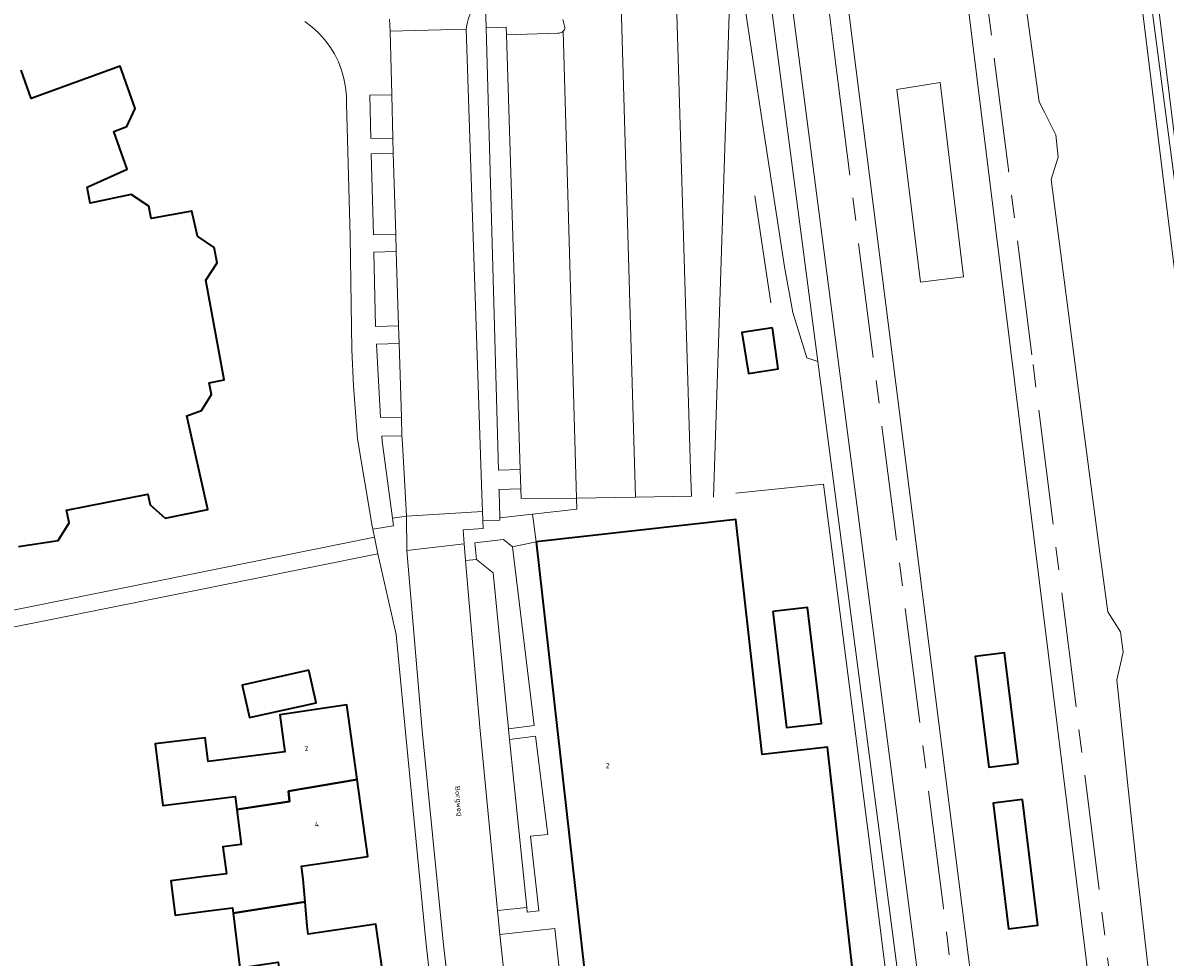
# Model space of a CAD drawing. Header units: metres. Extents: x 229229 to 231729, y 593167 to 595667.
# Tile 189 of 256: x 230402 to 230502, y 594339 to 594420. Entities that reach past the tile are written whole.
import ezdxf
from ezdxf.enums import TextEntityAlignment as Align

# ---------------------------------------------------------------- set-up
doc = ezdxf.new("R2010")
doc.units = ezdxf.units.M
doc.linetypes.add('AM-AS', pattern=[16, 10, -2, 2, -2])
for name, color, linetype, lineweight in [('B-WE-AM-AS_SPOOR-G', 10, 'AM-AS', 18), ('B-WE-GR-GRAS-GV', 60, 'Continuous', 13), ('B-WE-GR-GROENVOORZIENING-GV', 80, 'Continuous', 18), ('B-WE-GW-TALUD_KRUIN-G', 90, 'Continuous', 18), ('B-WE-IE-TERREINAFSCHEIDING_KUNSTMATIG_HEKWERK-G', 20, 'IE-TERREINAFSCHEIDING-KUNSTMATIG', 18), ('B-WE-KW-KUNSTWERK_PERRON-GV', 170, 'Continuous', 18), ('B-WE-OG-BEBOUWING-GV', 7, 'Continuous', 35), ('B-WE-OG-BEBOUWING-T18', 10, 'Continuous', 18), ('B-WE-OG-TERREIN_ERF-GV', 7, 'Continuous', 18), ('B-WE-OG-TOPOGRAFIE-T18', 10, 'Continuous', 18), ('B-WE-OG-WATER-GV', 130, 'Continuous', 18), ('B-WE-OG-WATER_SLOOT-GV', 120, 'Continuous', 18), ('B-WE-VH-VERHARDING_GESLOTEN-GV', 252, 'Continuous', 18), ('B-WE-VH-VERHARDING_HALFVERHARDING-GV', 252, 'Continuous', 18), ('B-WE-VH-VERHARDING_OPEN-GV', 252, 'Continuous', 18)]:
    doc.layers.add(name, color=color, linetype=linetype, lineweight=lineweight)
doc.styles.add('NLCS-ISO-M250-T18', font='NLCS-ISO.ttf', dxfattribs={"height": 0.45})
doc.linetypes.add('IE-TERREINAFSCHEIDING-KUNSTMATIG', pattern='A,4,[82,NLCS.SHX,S=0.75,R=90,X=0,Y=0],4,-2', length=10)

msp = doc.modelspace()

# ---------------------------------------------------------------- linework, layer by layer
at = {"layer": 'B-WE-AM-AS_SPOOR-G'}
for points in [[(230484.983, 594322.132), (230484.403, 594326.827), (230482.399, 594343.044), (230473.066, 594416.124), (230465.619, 594475.578), (230461.314, 594508.976), (230459.762, 594521.825), (230451.609, 594586.596)], [(230498.538, 594323.805), (230497.943, 594328.538), (230490.105, 594390.9), (230481.722, 594457.186), (230480.376, 594466.898), (230478.235, 594480.21), (230475.273, 594495.689), (230462.479, 594549.159), (230453.277, 594586.778)]]:
    msp.add_lwpolyline(points, dxfattribs=at)
at = {"layer": 'B-WE-GR-GRAS-GV'}
msp.add_lwpolyline([(230481.422, 594327.101), (230480.961, 594331.139), (230461.321, 594482.6), (230459.323, 594497.094), (230456.353, 594518.634), (230454.99, 594527.888), (230450.43, 594557.035), (230450.756, 594553.313), (230451.055, 594545.241), (230451.306, 594532.892), (230451.844, 594523.968), (230452.477, 594517.589), (230453.726, 594510.311), (230454.666, 594502.036), (230455.921, 594494.722), (230456.235, 594492.411), (230457.605, 594490.885), (230458.547, 594488.877), (230459.217, 594484.141), (230471.495, 594390.317), (230479.796, 594326.884)], close=True, dxfattribs=at)
at = {"layer": 'B-WE-GR-GROENVOORZIENING-GV'}
for points in [[(230503.919, 594386.789), (230499.022, 594426.486), (230495.919, 594448.982), (230495.934, 594457.889), (230497.2, 594484.64), (230498.138, 594503.098), (230498.361, 594516.952), (230498.882, 594518.909), (230499.697, 594519.215), (230500.487, 594518.651), (230501.405, 594513.117), (230501.746, 594509.45)], [(230488.993, 594425.548), (230490.74, 594412.899), (230491.199, 594411.99), (230492.187, 594410.03), (230492.388, 594408.074), (230491.895, 594406.513), (230491.774, 594406.132), (230494.367, 594386.232), (230496.025, 594373.677), (230496.701, 594368.554), (230497.826, 594366.814), (230498.059, 594365.051), (230497.501, 594362.627), (230498.491, 594353.191), (230499.193, 594346.5), (230501.107, 594329.592)], [(230442.592, 594422.154), (230442.67, 594419.332), (230444.402, 594419.38), (230444.428, 594418.73), (230448.913, 594418.871), (230449.012, 594418.866), (230449.11, 594418.879), (230449.203, 594418.911), (230449.289, 594418.96), (230449.364, 594419.025), (230449.425, 594419.103), (230449.47, 594419.191), (230449.498, 594419.286), (230449.507, 594419.385), (230449.497, 594419.483), (230449.337, 594420.045)]]:
    msp.add_lwpolyline(points, dxfattribs=at)
for points in [[(230456.235, 594492.411), (230457.613, 594483.718), (230459.11, 594471.193), (230461.363, 594453.987), (230463.711, 594435.621), (230464.422, 594429.548), (230465.04, 594421.984), (230466.726, 594410.848), (230468.596, 594398.551), (230469.323, 594394.565), (230470.535, 594390.639), (230471.495, 594390.317), (230459.217, 594484.141), (230458.547, 594488.877), (230457.605, 594490.885)], [(230445.636, 594380.911), (230444.428, 594418.73), (230444.402, 594419.38), (230442.67, 594419.332), (230443.741, 594380.858)], [(230480.426, 594397.199), (230484.181, 594397.685), (230482.125, 594414.572), (230478.364, 594413.975)], [(230434.557, 594409.744), (230434.462, 594413.512), (230432.56, 594413.464), (230432.655, 594409.696)], [(230434.809, 594401.364), (230434.591, 594408.433), (230432.688, 594408.385), (230432.866, 594401.315)], [(230432.903, 594399.832), (230433.066, 594393.36), (230435.055, 594393.41), (230434.855, 594399.881)], [(230433.146, 594391.817), (230433.481, 594385.436), (230435.3, 594385.482), (230435.103, 594391.866)], [(230435.753, 594376.864), (230435.579, 594380.049), (230435.358, 594383.621), (230435.351, 594383.852), (230433.604, 594383.808), (230433.637, 594383.378), (230434.524, 594376.701)], [(230446.709, 594377.036), (230450.564, 594377.481), (230450.529, 594378.428), (230445.716, 594378.404), (230445.69, 594379.239), (230443.787, 594379.186), (230443.791, 594379.035), (230443.856, 594376.707)], [(230446.854, 594358.652), (230444.948, 594374.208), (230444.171, 594374.833), (230441.689, 594374.554), (230441.84, 594373.097), (230443.281, 594371.939), (230444.622, 594358.365)], [(230447.239, 594342.552), (230446.532, 594349.037), (230448.022, 594349.18), (230446.975, 594357.727), (230444.706, 594357.433), (230446.2, 594342.837), (230446.243, 594342.422)]]:
    msp.add_lwpolyline(points, close=True, dxfattribs=at)
at = {"layer": 'B-WE-GW-TALUD_KRUIN-G'}
msp.add_lwpolyline([(230456.235, 594492.411), (230457.613, 594483.718), (230459.11, 594471.193), (230461.363, 594453.987), (230463.711, 594435.621), (230464.422, 594429.548), (230465.04, 594421.984), (230466.726, 594410.848), (230468.596, 594398.551), (230469.323, 594394.565), (230470.535, 594390.639), (230471.495, 594390.317)], dxfattribs=at)
at = {"layer": 'B-WE-IE-TERREINAFSCHEIDING_KUNSTMATIG_HEKWERK-G'}
for points in [[(230462.436, 594378.529), (230464.093, 594429.459), (230462.344, 594442.41), (230456.565, 594489.983), (230456.235, 594492.411), (230455.921, 594494.722), (230454.666, 594502.036), (230453.726, 594510.311), (230452.477, 594517.589)], [(230467.429, 594395.429), (230466.038, 594404.705)], [(230478.733, 594326.743), (230475.931, 594348.939), (230471.993, 594379.649), (230464.387, 594378.861)]]:
    msp.add_lwpolyline(points, dxfattribs=at)
at = {"layer": 'B-WE-KW-KUNSTWERK_PERRON-GV'}
for points in [[(230486.052, 594327.035), (230486.635, 594322.336), (230488.694, 594305.811), (230488.97, 594305.846), (230490.163, 594305.998), (230497.456, 594306.925), (230498.884, 594307.107), (230497.897, 594313.859), (230496.675, 594323.575), (230496.08, 594328.303), (230479.916, 594458.82), (230478.173, 594471.296), (230475.962, 594483.988), (230474.583, 594490.9), (230473.236, 594496.893), (230471.406, 594504.013), (230470.049, 594503.701), (230465.186, 594502.583), (230463.978, 594502.305), (230471.397, 594442.933)], [(230482.125, 594414.572), (230484.181, 594397.685), (230480.426, 594397.199), (230478.364, 594413.975)]]:
    msp.add_lwpolyline(points, close=True, dxfattribs=at)
at = {"layer": 'B-WE-OG-BEBOUWING-GV'}
msp.add_lwpolyline([(230402.024, 594374.232), (230405.469, 594374.764), (230406.436, 594376.275), (230406.203, 594377.398), (230413.249, 594378.779), (230413.457, 594377.851), (230414.763, 594376.69), (230418.476, 594377.441), (230416.643, 594385.603), (230417.916, 594386.065), (230418.792, 594387.432), (230418.586, 594388.454), (230419.89, 594388.718), (230418.311, 594397.377), (230419.304, 594398.89), (230419.042, 594400.23), (230417.566, 594401.199), (230417.097, 594403.373), (230413.551, 594402.748), (230413.344, 594403.811), (230411.802, 594404.822), (230408.251, 594404.096), (230407.989, 594405.461), (230411.454, 594407.03), (230410.297, 594410.326), (230411.451, 594410.745), (230412.15, 594412.324), (230410.86, 594415.999), (230403.112, 594413.189), (230402.251, 594415.642)], dxfattribs=at)
for points in [[(230467.558, 594393.25), (230464.91, 594392.824), (230465.483, 594389.267), (230468.058, 594389.681)], [(230447.015, 594374.62), (230451.496, 594334.95), (230451.51, 594334.828), (230451.938, 594334.875), (230451.905, 594335.164), (230456.874, 594335.725), (230457.749, 594327.974), (230475.367, 594329.964), (230472.336, 594356.794), (230466.672, 594356.154), (230464.365, 594376.574)], [(230467.591, 594368.562), (230468.785, 594358.476), (230471.813, 594358.835), (230470.619, 594368.922)], [(230488.928, 594355.349), (230487.723, 594364.971), (230485.173, 594364.651), (230486.377, 594355.03)], [(230427.271, 594363.481), (230421.454, 594362.183), (230422.087, 594359.35), (230427.904, 594360.648)], [(230421.005, 594351.367), (230425.585, 594352.05), (230425.477, 594352.958), (230431.455, 594353.978), (230430.553, 594360.466), (230424.723, 594359.59), (230425.18, 594356.365), (230418.518, 594355.533), (230418.26, 594357.602), (230413.89, 594357.056), (230414.559, 594351.701), (230420.865, 594352.489)], [(230421.005, 594351.367), (230421.388, 594348.304), (230419.795, 594348.105), (230420.087, 594345.767), (230417.94, 594345.499), (230415.27, 594345.166), (230415.643, 594342.178), (230418.313, 594342.512), (230420.618, 594342.8), (230420.674, 594342.34), (230426.937, 594343.317), (230426.779, 594345.288), (230426.621, 594346.423), (230432.388, 594347.262), (230431.455, 594353.978), (230425.477, 594352.958), (230425.585, 594352.05)], [(230489.286, 594352.23), (230486.736, 594351.916), (230488.08, 594340.998), (230490.63, 594341.312)], [(230420.674, 594342.34), (230421.258, 594337.586), (230424.594, 594338.078), (230425.037, 594334.497), (230425.09, 594334.18), (230428.027, 594334.676), (230428.198, 594333.538), (230434.069, 594334.46), (230433.089, 594341.388), (230427.203, 594340.523), (230427.104, 594341.226), (230426.937, 594343.317)]]:
    msp.add_lwpolyline(points, close=True, dxfattribs=at)
at = {"layer": 'B-WE-OG-TERREIN_ERF-GV'}
for points in [[(230458.995, 594429.262), (230460.43, 594380.907), (230460.524, 594378.614), (230455.662, 594378.524), (230450.529, 594378.428), (230450.564, 594377.481), (230446.709, 594377.036), (230447.015, 594374.62), (230464.365, 594376.574), (230466.672, 594356.154), (230472.336, 594356.794), (230475.367, 594329.964)], [(230479.796, 594326.884), (230471.495, 594390.317), (230470.535, 594390.639), (230469.323, 594394.565), (230468.596, 594398.551), (230466.726, 594410.848), (230465.04, 594421.984)], [(230400.585, 594368.484), (230432.97, 594375.038), (230432.832, 594375.725), (230432.778, 594375.996), (230431.49, 594383.576), (230431.155, 594388.198), (230430.997, 594391.32), (230430.842, 594401.21), (230430.53, 594412.734), (230430.519, 594413.392), (230430.451, 594414.157), (230430.311, 594414.913), (230430.102, 594415.653), (230429.825, 594416.369), (230429.483, 594417.057), (230429.078, 594417.71), (230428.613, 594418.323), (230428.094, 594418.889), (230427.524, 594419.405), (230426.909, 594419.865)], [(230402.251, 594415.642), (230403.112, 594413.189), (230410.86, 594415.999), (230412.15, 594412.324), (230411.451, 594410.745), (230410.297, 594410.326), (230411.454, 594407.03), (230407.989, 594405.461), (230408.251, 594404.096), (230411.802, 594404.822), (230413.344, 594403.811), (230413.551, 594402.748), (230417.097, 594403.373), (230417.566, 594401.199), (230419.042, 594400.23), (230419.304, 594398.89), (230418.311, 594397.377), (230419.89, 594388.718), (230418.586, 594388.454), (230418.792, 594387.432), (230417.916, 594386.065), (230416.643, 594385.603), (230418.476, 594377.441), (230414.763, 594376.69), (230413.457, 594377.851), (230413.249, 594378.779), (230406.203, 594377.398), (230406.436, 594376.275), (230405.469, 594374.764), (230402.024, 594374.232)], [(230231.538, 594268.686), (230440.944, 594293.341), (230441.349, 594293.451), (230441.729, 594293.627), (230442.075, 594293.865), (230442.375, 594294.158), (230442.621, 594294.498), (230442.807, 594294.874), (230442.926, 594295.276), (230442.976, 594295.692), (230442.955, 594296.111), (230441.379, 594307.573), (230439.153, 594324.36), (230437.419, 594339.91), (230435.667, 594358.091), (230434.862, 594366.572), (230433.261, 594373.593), (230398.617, 594366.629)], [(230421.258, 594337.586), (230420.674, 594342.34), (230420.618, 594342.8), (230418.313, 594342.512), (230415.643, 594342.178), (230415.27, 594345.166), (230417.94, 594345.499), (230420.087, 594345.767), (230419.795, 594348.105), (230421.388, 594348.304), (230421.005, 594351.367), (230420.865, 594352.489), (230414.559, 594351.701), (230413.89, 594357.056), (230418.26, 594357.602), (230418.518, 594355.533), (230425.18, 594356.365), (230424.723, 594359.59), (230430.553, 594360.466), (230431.455, 594353.978), (230432.388, 594347.262), (230426.621, 594346.423), (230426.779, 594345.288), (230426.937, 594343.317), (230427.104, 594341.226), (230427.203, 594340.523), (230433.089, 594341.388), (230434.069, 594334.46)]]:
    msp.add_lwpolyline(points, dxfattribs=at)
for points in [[(230467.558, 594393.25), (230468.058, 594389.681), (230465.483, 594389.267), (230464.91, 594392.824)], [(230470.619, 594368.922), (230471.813, 594358.835), (230468.785, 594358.476), (230467.591, 594368.562)], [(230421.454, 594362.183), (230427.271, 594363.481), (230427.904, 594360.648), (230422.087, 594359.35)]]:
    msp.add_lwpolyline(points, close=True, dxfattribs=at)
at = {"layer": 'B-WE-OG-WATER-GV'}
for points in [[(230496.873, 594448.895), (230503.576, 594397.922)], [(230503.347, 594403.08), (230501.442, 594418.549), (230498.222, 594444.814)]]:
    msp.add_lwpolyline(points, dxfattribs=at)
at = {"layer": 'B-WE-OG-WATER_SLOOT-GV'}
for points in [[(230501.746, 594509.45), (230501.405, 594513.117), (230500.487, 594518.651), (230499.697, 594519.215), (230498.882, 594518.909), (230498.361, 594516.952), (230498.138, 594503.098), (230497.2, 594484.64), (230495.934, 594457.889), (230495.919, 594448.982), (230499.022, 594426.486), (230503.919, 594386.789)], [(230503.576, 594397.922), (230496.873, 594448.895)], [(230498.222, 594444.814), (230501.442, 594418.549), (230503.347, 594403.08)]]:
    msp.add_lwpolyline(points, dxfattribs=at)
at = {"layer": 'B-WE-VH-VERHARDING_GESLOTEN-GV'}
msp.add_lwpolyline([(230435.579, 594380.049), (230435.753, 594376.864), (230442.359, 594377.272), (230442.307, 594378.789), (230440.932, 594419.198), (230434.323, 594419.029), (230434.462, 594413.512), (230434.557, 594409.744), (230434.591, 594408.433), (230434.809, 594401.364), (230434.855, 594399.881), (230435.055, 594393.41), (230435.103, 594391.866), (230435.3, 594385.482), (230435.351, 594383.852), (230435.358, 594383.621)], close=True, dxfattribs=at)
at = {"layer": 'B-WE-VH-VERHARDING_HALFVERHARDING-GV'}
for points in [[(230450.574, 594566.537), (230453.269, 594546.155), (230455.848, 594526.642), (230458.409, 594506.098), (230459.323, 594497.094), (230461.321, 594482.6), (230480.961, 594331.139)], [(230486.052, 594327.035), (230471.397, 594442.933), (230463.978, 594502.305), (230465.186, 594502.583), (230470.049, 594503.701), (230471.406, 594504.013), (230473.236, 594496.893), (230474.583, 594490.9), (230475.962, 594483.988), (230478.173, 594471.296), (230479.916, 594458.82), (230496.08, 594328.303)], [(230501.107, 594329.592), (230499.193, 594346.5), (230498.491, 594353.191), (230497.501, 594362.627), (230498.059, 594365.051), (230497.826, 594366.814), (230496.701, 594368.554), (230496.025, 594373.677), (230494.367, 594386.232), (230491.774, 594406.132), (230491.895, 594406.513), (230492.388, 594408.074), (230492.187, 594410.03), (230491.199, 594411.99), (230490.74, 594412.899), (230488.993, 594425.548)]]:
    msp.add_lwpolyline(points, dxfattribs=at)
at = {"layer": 'B-WE-VH-VERHARDING_OPEN-GV'}
for points in [[(230449.337, 594420.045), (230449.497, 594419.483), (230449.507, 594419.385), (230449.498, 594419.286), (230449.47, 594419.191), (230449.425, 594419.103), (230449.364, 594419.025), (230450.529, 594378.428), (230455.662, 594378.524), (230454.174, 594429.237)], [(230426.909, 594419.865), (230427.524, 594419.405), (230428.094, 594418.889), (230428.613, 594418.323), (230429.078, 594417.71), (230429.483, 594417.057), (230429.825, 594416.369), (230430.102, 594415.653), (230430.311, 594414.913), (230430.451, 594414.157), (230430.519, 594413.392), (230430.53, 594412.734), (230430.842, 594401.21), (230430.997, 594391.32), (230431.155, 594388.198), (230431.49, 594383.576), (230432.778, 594375.996), (230432.832, 594375.725), (230434.613, 594376.028), (230434.524, 594376.701), (230433.637, 594383.378), (230433.604, 594383.808), (230435.351, 594383.852), (230435.3, 594385.482), (230433.481, 594385.436), (230433.146, 594391.817), (230435.103, 594391.866), (230435.055, 594393.41), (230433.066, 594393.36), (230432.903, 594399.832), (230434.855, 594399.881), (230434.809, 594401.364), (230432.866, 594401.315), (230432.688, 594408.385), (230434.591, 594408.433), (230434.557, 594409.744), (230432.655, 594409.696), (230432.56, 594413.464), (230434.462, 594413.512), (230434.323, 594419.029), (230434.281, 594420.088)], [(230434.281, 594420.088), (230434.323, 594419.029), (230440.932, 594419.198), (230441.01, 594419.69), (230441.145, 594420.17)], [(230398.617, 594366.629), (230433.261, 594373.593), (230432.97, 594375.038), (230400.585, 594368.484)], [(230444.5, 594334.603), (230443.861, 594340.483), (230443.656, 594342.591), (230442.11, 594358.512), (230440.888, 594373.017), (230440.767, 594374.448), (230435.768, 594373.892), (230437.114, 594358.231), (230438.899, 594340.138), (230440.675, 594324.404)]]:
    msp.add_lwpolyline(points, dxfattribs=at)
for points in [[(230460.43, 594380.907), (230458.995, 594429.262), (230454.495, 594429.131), (230454.174, 594429.237), (230455.662, 594378.524), (230460.524, 594378.614)], [(230442.67, 594419.332), (230442.592, 594422.154), (230442.212, 594421.832), (230441.873, 594421.467), (230441.58, 594421.064), (230441.336, 594420.63), (230441.145, 594420.17), (230441.01, 594419.69), (230440.932, 594419.198), (230442.307, 594378.789), (230442.359, 594377.272), (230442.385, 594376.5), (230443.862, 594376.505), (230443.856, 594376.707), (230443.791, 594379.035), (230443.787, 594379.186), (230445.69, 594379.239), (230445.636, 594380.911), (230443.741, 594380.858)], [(230449.364, 594419.025), (230449.289, 594418.96), (230449.203, 594418.911), (230449.11, 594418.879), (230449.012, 594418.866), (230448.913, 594418.871), (230444.428, 594418.73), (230445.636, 594380.911), (230445.69, 594379.239), (230445.716, 594378.404), (230450.529, 594378.428)], [(230440.767, 594374.448), (230440.664, 594375.671), (230442.41, 594375.799), (230442.385, 594376.5), (230442.359, 594377.272), (230435.753, 594376.864), (230435.768, 594373.892)], [(230447.015, 594374.62), (230446.709, 594377.036), (230443.856, 594376.707), (230443.862, 594376.505), (230442.385, 594376.5), (230442.41, 594375.799), (230440.664, 594375.671), (230440.767, 594374.448), (230440.888, 594373.017), (230441.84, 594373.097), (230441.689, 594374.554), (230444.171, 594374.833), (230444.948, 594374.208)], [(230432.97, 594375.038), (230433.261, 594373.593), (230434.862, 594366.572), (230435.667, 594358.091), (230437.419, 594339.91), (230439.153, 594324.36), (230441.379, 594307.573), (230443.023, 594307.807), (230442.803, 594309.091), (230442.626, 594309.063), (230440.675, 594324.404), (230438.899, 594340.138), (230437.114, 594358.231), (230435.768, 594373.892), (230435.753, 594376.864), (230434.524, 594376.701), (230434.613, 594376.028), (230432.832, 594375.725)], [(230451.496, 594334.95), (230447.015, 594374.62), (230444.948, 594374.208), (230446.854, 594358.652), (230444.622, 594358.365), (230444.706, 594357.433), (230446.975, 594357.727), (230448.022, 594349.18), (230446.532, 594349.037), (230447.239, 594342.552), (230446.243, 594342.422), (230446.2, 594342.837), (230443.656, 594342.591), (230443.861, 594340.483), (230448.639, 594341.003), (230449.279, 594335.123), (230444.5, 594334.603), (230444.744, 594332.365), (230446.29, 594334.327)], [(230443.656, 594342.591), (230446.2, 594342.837), (230444.706, 594357.433), (230444.622, 594358.365), (230443.281, 594371.939), (230441.84, 594373.097), (230440.888, 594373.017), (230442.11, 594358.512)], [(230443.861, 594340.483), (230444.5, 594334.603), (230449.279, 594335.123), (230448.639, 594341.003)]]:
    msp.add_lwpolyline(points, close=True, dxfattribs=at)

# ---------------------------------------------------------------- texts
at = {"layer": 'B-WE-OG-BEBOUWING-T18', "style": 'NLCS-ISO-M250-T18'}
for s, p in [('2', (230427.042, 594356.671)), ('4', (230427.96, 594350.07))]:
    msp.add_text(s, height=0.45, rotation=7.9, dxfattribs=at).set_placement(p, align=Align.MIDDLE)
msp.add_text('2', height=0.45, dxfattribs=at).set_placement((230453.237, 594355.173), align=Align.MIDDLE)
at = {"layer": 'B-WE-OG-TOPOGRAFIE-T18', "style": 'NLCS-ISO-M250-T18'}
msp.add_text('Borgweg', height=0.45, rotation=275.6, dxfattribs=at).set_placement((230440.227, 594352.086), align=Align.MIDDLE)

doc.saveas('drawing.dxf')
